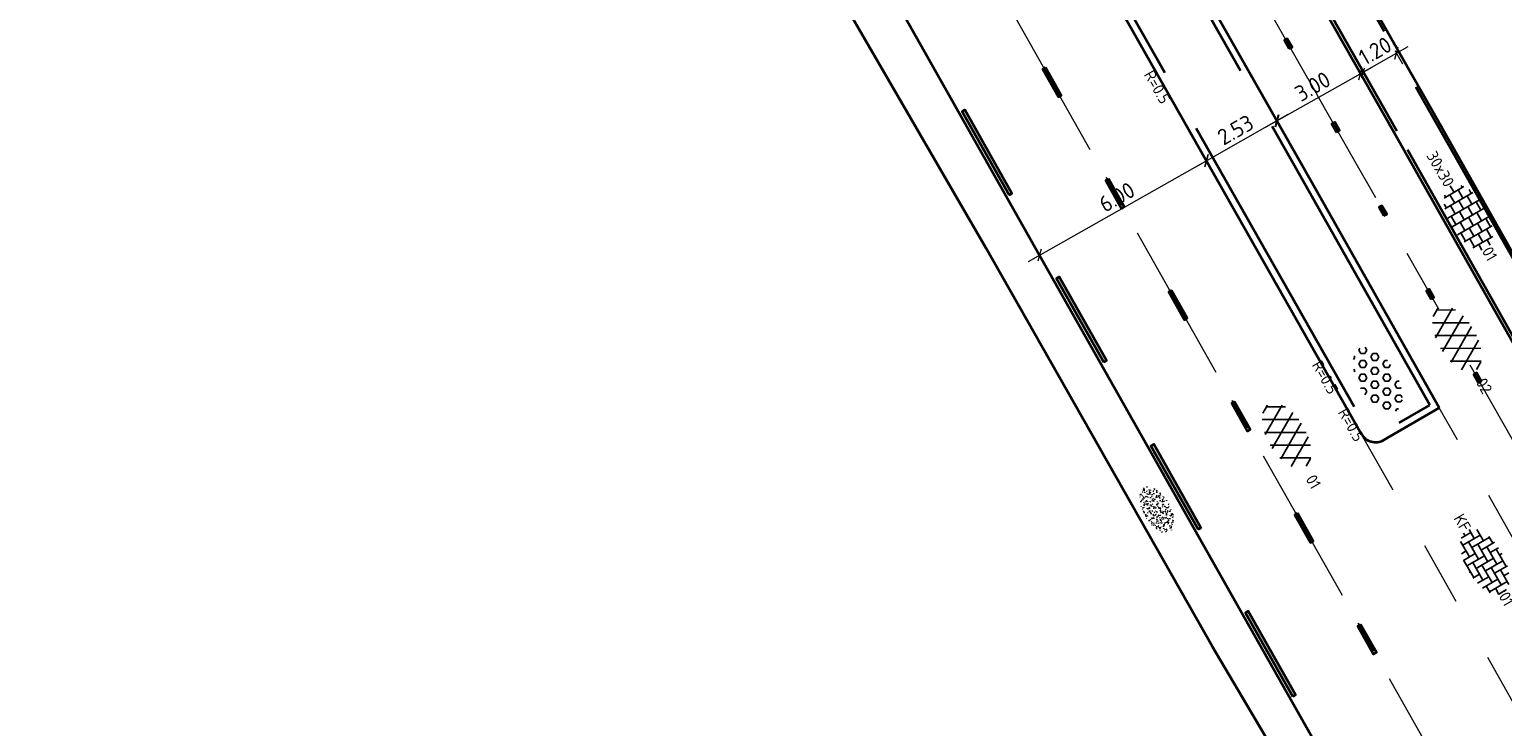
# Model space of a CAD drawing. Header units: metres. Extents: x 111691 to 117439, y 474133 to 478789.
# Tile 51 of 127: x 114434 to 114481, y 476338 to 476359. Entities that reach past the tile are written whole.
import ezdxf
from ezdxf.enums import TextEntityAlignment as Align

# ---------------------------------------------------------------- set-up
doc = ezdxf.new("R2010")
doc.units = ezdxf.units.M
for name, pattern in [('AM-AS', [16, 10, -2, 2, -2]), ('VH-GAZONBAND_100X200', [9.5, 7.5, -2]), ('VH-OPSLUITBAND_80X200', [14, 8, -2, 2, -2]), ('VH-RWSBAND', [24, 10, -2, 2, -2, 2, -2, 2, -2]), ('XX-HIDDEN', [4, 2, -2])]:
    doc.linetypes.add(name, pattern=pattern)
doc.layers.get('Defpoints').update_dxf_attribs({"lineweight": 25})
for name, color, linetype, lineweight in [('N-WE-AM-AS-G', 10, 'AM-AS', 18), ('N-WE-GR-GRAS-S', 60, 'Continuous', 25), ('N-WE-GR-GRAS_BERM-G', 80, 'Continuous', 35), ('N-WE-VH-KANTOPSLUITING-T18', 10, 'Continuous', 18), ('N-WE-VH-KANTOPSLUITING_GAZONBAND_100X200-G', 90, 'VH-GAZONBAND_100X200', 35), ('N-WE-VH-KANTOPSLUITING_OPSLUITBAND_80X200-G', 150, 'VH-OPSLUITBAND_80X200', 35), ('N-WE-VH-KANTOPSLUITING_TROTTOIRBAND_RWS_110 220-G', 210, 'VH-RWSBAND', 35), ('N-WE-VH-KANTOPSLUITING_VOORKANTBAND-G', 7, 'Continuous', 35), ('N-WE-VH-KANTVERHARDING-G', 1, 'Continuous', 35), ('N-WE-VH-MAATVOERING-M', 7, 'Continuous', 18), ('N-WE-VH-MATERIAALGRENS-G', 7, 'XX-HIDDEN', 18), ('N-WE-VH-VERHARDING_ASFALT-S', 7, 'Continuous', 25), ('N-WE-VH-VERHARDING_ASFALT_ROOD-S', 1, 'Continuous', 25), ('N-WE-VH-VERHARDING_BETONSTRAATSTEEN-S', 7, 'Continuous', 25), ('N-WE-VH-VERHARDING_LAGE_BEPLANTING-S', 70, 'Continuous', 25), ('N-WE-VH-VERHARDING_TEGEL-S', 7, 'Continuous', 25), ('N-WE-VW-MARKERING-G', 7, 'Continuous', 35)]:
    doc.layers.add(name, color=color, linetype=linetype, lineweight=lineweight)
for name, color, linetype in [('N-WE-VW-MARKERING_LANGS_STREEP_13_010-A', 7, 'Continuous'), ('N-WE-VW-MARKERING_LANGS_STREEP_30270_010-A', 7, 'Continuous'), ('N-WE-VW-MARKERING_LANGS_STREEP_33_010-A', 7, 'Continuous')]:
    doc.layers.add(name, color=color, linetype=linetype)
doc.styles.add('NLCS-ISO', font='NLCS-ISO.ttf')
doc.styles.add('NLCS-ISO-ANNOTATIEF-T25', font='NLCS-ISO.ttf', dxfattribs={"height": 2.5})
doc.dimstyles.new('NLCS-ANNOTATIEF-T25-SCHRAP_L2_H1', dxfattribs={"dimtxt": 2.5, "dimasz": 1.4, "dimexe": 2, "dimexo": 2, "dimgap": 0.7, "dimtad": 1, "dimzin": 0, "dimdsep": 46, "dimtxsty": 'NLCS-ISO-ANNOTATIEF-T25', "dimblk": 'OBLIQUE', "dimcen": 0, "dimdle": 2, "dimclrd": 256, "dimclre": 256, "dimclrt": 256, "dimadec": 1, "dimazin": 0, "dimtfac": 1, "dimtdec": 3, "dimtofl": 0, "dimtmove": 0, "dimatfit": 3, "dimldrblk": 'OBLIQUE', "dimfxl": 2, "dimfxlon": 1, "dimtfillclr": 256, "dimtolj": 1, "dimtzin": 0, "dimlwd": -1, "dimlwe": -1, "dimarcsym": 0})

# ---------------------------------------------------------------- blocks, each defined once
blk = doc.blocks.new('_Oblique')
at = {"color": 0, "linetype": 'ByBlock', "lineweight": -2}
blk.add_line((-0.5, -0.5), (0.5, 0.5), dxfattribs=at)
blk = doc.blocks.new('*D62')
at = {"layer": 'Defpoints', "color": 0, "linetype": 'Continuous', "transparency": 16777216}
for p in [(114471.277, 476355.297), (114471.278, 476355.297), (114466.058, 476352.344)]:
    blk.add_point(p, dxfattribs=at)
at = {"layer": 'N-WE-VH-MAATVOERING-M', "transparency": 16777216}
for p, q in [((114465.71, 476352.147), (114471.626, 476355.494)), ((114471.277, 476355.297), (114471.08, 476355.645)), ((114466.058, 476352.344), (114465.861, 476352.692))]:
    blk.add_line(p, q, dxfattribs=at)
at = {"layer": 'N-WE-VH-MAATVOERING-M', "linetype": 'Continuous', "transparency": 16777216, "xscale": 0.28, "yscale": 0.28, "zscale": 0.28}
for p, rotation in [((114471.277, 476355.297), 29.50077274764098), ((114466.058, 476352.344), 209.500772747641)]:
    blk.add_blockref('_Oblique', p, dxfattribs=dict(at, rotation=rotation))
at = {"layer": 'N-WE-VH-MAATVOERING-M', "linetype": 'Continuous', "lineweight": 0, "transparency": 16777216, "insert": (114468.476, 476354.16), "char_height": 0.5, "attachment_point": 5, "rotation": 29.5008, "style": 'NLCS-ISO-ANNOTATIEF-T25', "bg_fill": 3, "box_fill_scale": 1.1, "bg_fill_color": 256, "bg_fill_true_color": 13158600, "bg_fill_transparency": 0}
blk.add_mtext('\\A1;6.00', dxfattribs=at)
blk = doc.blocks.new('*D201')
at = {"layer": 'Defpoints', "color": 0, "transparency": 16777216}
for p in [(114478.27, 476356.81), (114477.227, 476356.216)]:
    blk.add_point(p, dxfattribs=at)
at = {"layer": 'N-WE-VH-MAATVOERING-M', "transparency": 16777216}
for p, q in [((114477.565, 476358.856), (114475.827, 476357.867)), ((114477.415, 476358.311), (114477.019, 476359.006)), ((114476.372, 476357.717), (114475.977, 476358.412))]:
    blk.add_line(p, q, dxfattribs=at)
at = {"layer": 'N-WE-VH-MAATVOERING-M', "transparency": 16777216, "xscale": 0.28, "yscale": 0.28, "zscale": 0.28}
for p, rotation in [((114477.217, 476358.658), 29.65726397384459), ((114476.175, 476358.064), 209.6572639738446)]:
    blk.add_blockref('_Oblique', p, dxfattribs=dict(at, rotation=rotation))
at = {"layer": 'N-WE-VH-MAATVOERING-M', "transparency": 16777216, "insert": (114476.548, 476358.726), "char_height": 0.5, "attachment_point": 5, "rotation": 29.6573, "style": 'NLCS-ISO-ANNOTATIEF-T25', "bg_fill": 3, "box_fill_scale": 1.1, "bg_fill_color": 256, "bg_fill_true_color": 13158600, "bg_fill_transparency": 0}
blk.add_mtext('\\A1;1.20', dxfattribs=at)
at = {"layer": 'Defpoints', "color": 0, "transparency": 16777216}
blk.add_point((114476.175, 476358.064), dxfattribs=at)
blk = doc.blocks.new('*D203')
at = {"layer": 'Defpoints', "color": 0, "transparency": 16777216}
for p in [(114473.482, 476356.536), (114477.139, 476356.169), (114474.529, 476354.69)]:
    blk.add_point(p, dxfattribs=at)
at = {"layer": 'N-WE-VH-MAATVOERING-M', "transparency": 16777216}
for p, q in [((114476.44, 476358.213), (114473.134, 476356.339)), ((114476.289, 476357.668), (114475.895, 476358.364)), ((114473.679, 476356.188), (114473.285, 476356.884))]:
    blk.add_line(p, q, dxfattribs=at)
at = {"layer": 'N-WE-VH-MAATVOERING-M', "transparency": 16777216, "xscale": 0.28, "yscale": 0.28, "zscale": 0.28}
for p, rotation in [((114476.092, 476358.016), 29.54230232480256), ((114473.482, 476356.536), 209.5423023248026)]:
    blk.add_blockref('_Oblique', p, dxfattribs=dict(at, rotation=rotation))
at = {"layer": 'N-WE-VH-MAATVOERING-M', "transparency": 16777216, "insert": (114474.595, 476357.615), "char_height": 0.5, "attachment_point": 5, "rotation": 29.5423, "style": 'NLCS-ISO-ANNOTATIEF-T25', "bg_fill": 3, "box_fill_scale": 1.1, "bg_fill_color": 256, "bg_fill_true_color": 13158600, "bg_fill_transparency": 0}
blk.add_mtext('\\A1;3.00', dxfattribs=at)
blk = doc.blocks.new('*D205')
at = {"layer": 'Defpoints', "color": 0, "transparency": 16777216}
for p in [(114471.278, 476355.297), (114474.529, 476354.69), (114472.331, 476353.442)]:
    blk.add_point(p, dxfattribs=at)
at = {"layer": 'N-WE-VH-MAATVOERING-M', "transparency": 16777216}
for p, q in [((114473.823, 476356.742), (114470.93, 476355.099)), ((114473.673, 476356.197), (114473.278, 476356.893)), ((114471.475, 476354.949), (114471.08, 476355.645))]:
    blk.add_line(p, q, dxfattribs=at)
at = {"layer": 'N-WE-VH-MAATVOERING-M', "transparency": 16777216, "xscale": 0.28, "yscale": 0.28, "zscale": 0.28}
for p, rotation in [((114473.476, 476356.545), 29.58795040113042), ((114471.278, 476355.297), 209.5879504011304)]:
    blk.add_blockref('_Oblique', p, dxfattribs=dict(at, rotation=rotation))
at = {"layer": 'N-WE-VH-MAATVOERING-M', "transparency": 16777216, "insert": (114472.184, 476356.26), "char_height": 0.5, "attachment_point": 5, "rotation": 29.588, "style": 'NLCS-ISO-ANNOTATIEF-T25', "bg_fill": 3, "box_fill_scale": 1.1, "bg_fill_color": 256, "bg_fill_true_color": 13158600, "bg_fill_transparency": 0}
blk.add_mtext('\\A1;2.53', dxfattribs=at)
blk = doc.blocks.new('SVH-ASFALT-SO')
at = {"ltscale": 0.1}
for p, q in [((-3.36, 2.17), (-1.83, 4.83)), ((-1.91, 0.69), (0.95, 5.64)), ((2.75, -0.22), (-0.47, 5.37)), ((0, 0), (3.27, 5.66)), ((4.87, 0.12), (1.65, 5.7)), ((2.18, -0.23), (5.32, 5.22)), ((6.7, 0.95), (4.04, 5.55)), ((-2.72, 1.26), (-3.45, 2.54)), ((0.36, -0.07), (-2.31, 4.55)), ((4.66, 0.07), (7.07, 4.25)), ((7.83, 2.99), (7.15, 4.18))]:
    blk.add_line(p, q, dxfattribs=at)
at = {"style": 'NLCS-ISO'}
blk.add_attdef('KLEUR', text='', height=1.8, dxfattribs=at).set_placement((9.49, 2.74), align=Align.MIDDLE_LEFT)
at = {"style": 'NLCS-ISO', "flags": 1}
blk.add_attdef('FUNCTIE', text='', height=1.8, dxfattribs=at).set_placement((0.12, -3.58), align=Align.MIDDLE_CENTER)
blk = doc.blocks.new('SVH-TEGEL_300X300_DUN_HALFST-SO')
for p, q in [((-3, -2.52), (-3, 2.52)), ((-1.5, -2.87), (-1.5, 2.87)), ((0, -2.97), (0, 2.97)), ((1.5, -2.87), (1.5, 2.87)), ((3, -2.52), (3, 2.52)), ((-5.66, 0), (-4.5, 0)), ((-4.89, 1.5), (-4.5, 1.5)), ((-4.5, -1.8), (-4.5, 1.8)), ((-4.5, 0.75), (-3, 0.75)), ((-3.7, 2.25), (-3, 2.25)), ((-3, 1.5), (-1.5, 1.5)), ((-3, 0), (-1.5, 0)), ((-1.5, 2.25), (0, 2.25)), ((-1.5, 0.75), (0, 0.75)), ((0, 1.5), (1.5, 1.5)), ((0, 0), (1.5, 0)), ((1.5, 2.25), (3, 2.25)), ((1.5, 0.75), (3, 0.75)), ((3, 1.5), (4.5, 1.5)), ((3, 0), (4.5, 0)), ((4.5, -1.8), (4.5, 1.8)), ((4.5, 0.75), (5.48, 0.75)), ((-4.89, -1.5), (-4.5, -1.5)), ((-4.5, -0.75), (-3, -0.75)), ((-3.7, -2.25), (-3, -2.25)), ((-3, -1.5), (-1.5, -1.5)), ((-1.5, -0.75), (0, -0.75)), ((-1.5, -2.25), (0, -2.25)), ((0, -1.5), (1.5, -1.5)), ((1.5, -0.75), (3, -0.75)), ((1.5, -2.25), (3, -2.25)), ((3, -1.5), (4.5, -1.5)), ((4.5, -0.75), (5.48, -0.75))]:
    blk.add_line(p, q)
at = {"style": 'NLCS-ISO'}
blk.add_attdef('FORMAAT', text='', height=1.8, dxfattribs=at).set_placement((-5.76, 0), align=Align.MIDDLE_RIGHT)
blk.add_attdef('KLEUR', text='', height=1.8, dxfattribs=at).set_placement((5.58, 0), align=Align.MIDDLE_LEFT)
at = {"style": 'NLCS-ISO', "flags": 1}
blk.add_attdef('FUNCTIE', text='', height=1.8, dxfattribs=at).set_placement((0.12, -3.58), align=Align.MIDDLE_CENTER)
blk = doc.blocks.new('SGR-GRAS_01-SO')
at = {"ltscale": 0.1}
for p, q in [((-1.96, -0.07), (-1.98, 0)), ((-1.93, 0.19), (-1.93, 0.24)), ((-1.89, 0.24), (-1.92, 0.25)), ((-1.67, 0.02), (-1.6, 0.04)), ((-1.6, 0.24), (-1.65, 0.29)), ((-1.53, 0.32), (-1.6, 0.35)), ((-1.45, 0.64), (-1.52, 0.66)), ((-1.52, 0.19), (-1.44, 0.19)), ((-1.47, 0.58), (-1.48, 0.65)), ((-1.43, 0.48), (-1.35, 0.5)), ((-1.36, 0.21), (-1.43, 0.23)), ((-1.42, 0.13), (-1.36, 0.17)), ((-1.38, 0.11), (-1.32, 0.16)), ((-1.37, 0.01), (-1.38, 0.08)), ((-1.33, 0.11), (-1.33, 0.19)), ((-1.3, 0.76), (-1.32, 0.77)), ((-1.28, 0.68), (-1.28, 0.76)), ((-1.17, 0.39), (-1.23, 0.43)), ((-1.17, 0.24), (-1.22, 0.29)), ((-1.15, 0.65), (-1.21, 0.7)), ((-1.11, 0.17), (-1.04, 0.19)), ((-1.03, 0.03), (-1.1, 0.07)), ((-0.94, 0.84), (-1, 0.88)), ((-0.97, 0.51), (-0.92, 0.57)), ((-0.89, 0.5), (-0.97, 0.52)), ((-0.94, 0.19), (-0.87, 0.19)), ((-0.92, 0.42), (-0.86, 0.46)), ((-0.89, 0.81), (-0.82, 0.81)), ((-0.87, 0.66), (-0.89, 0.73)), ((-0.8, 0.06), (-0.88, 0.08)), ((-0.87, 0.62), (-0.8, 0.64)), ((-0.8, 0.47), (-0.87, 0.51)), ((-0.75, 0.24), (-0.8, 0.29)), ((-0.77, 0.09), (-0.79, 0.16)), ((-0.73, 0.65), (-0.78, 0.7)), ((-0.74, 0.03), (-0.73, 0.11)), ((-0.67, 0.11), (-0.73, 0.14)), ((-0.69, 0.61), (-0.68, 0.68)), ((-0.58, 0.92), (-0.64, 0.96)), ((-0.56, 0.92), (-0.51, 0.97)), ((-0.56, 0.32), (-0.48, 0.34)), ((-0.44, 0.55), (-0.51, 0.59)), ((-0.43, 0.78), (-0.5, 0.8)), ((-0.42, 0.71), (-0.36, 0.74)), ((-0.34, 0.35), (-0.41, 0.37)), ((-0.32, 0.24), (-0.38, 0.29)), ((-0.31, 0.19), (-0.37, 0.22)), ((-0.37, 0.19), (-0.29, 0.19)), ((-0.31, 0.65), (-0.36, 0.7)), ((-0.32, 0.81), (-0.24, 0.81)), ((-0.32, 0.77), (-0.24, 0.79)), ((-0.28, 0.73), (-0.29, 0.81)), ((-0.21, 1), (-0.27, 1.03)), ((-0.24, 0.02), (-0.17, 0.04)), ((-0.18, 0.17), (-0.19, 0.24)), ((-0.08, 0.63), (-0.14, 0.67)), ((-0.14, -0.04), (-0.14, 0.03)), ((-0.09, 0.53), (-0.09, 0.6)), ((-0.08, 0.16), (-0.03, 0.21)), ((-0.07, 0.19), (0, 0.23)), ((0.06, 0.27), (-0.01, 0.3)), ((0, 0.47), (0.07, 0.49)), ((0.1, 0.24), (0.05, 0.29)), ((0.13, 0.64), (0.06, 0.66)), ((0.07, 0.99), (0.14, 1.03)), ((0.12, 0.65), (0.07, 0.7)), ((0.22, 0.2), (0.15, 0.22)), ((0.21, 0.19), (0.28, 0.19)), ((0.29, 0.71), (0.22, 0.75)), ((0.24, 0.92), (0.31, 0.94)), ((0.26, 0.81), (0.33, 0.81)), ((0.32, 0.81), (0.3, 0.89)), ((0.31, 0.17), (0.39, 0.19)), ((0.32, 0.57), (0.38, 0.62)), ((0.42, 0.34), (0.36, 0.38)), ((0.42, 0.25), (0.4, 0.32)), ((0.43, 0.48), (0.49, 0.51)), ((0.53, 0.24), (0.47, 0.29)), ((0.54, 0.65), (0.49, 0.7)), ((0.56, -0.02), (0.49, 0.02)), ((0.5, 0.45), (0.51, 0.53)), ((0.59, 0.93), (0.52, 0.94)), ((0.55, 0.62), (0.63, 0.64)), ((0.65, 0.79), (0.58, 0.83)), ((0.68, 0.49), (0.61, 0.51)), ((0.77, 0.05), (0.7, 0.07)), ((0.78, 0.42), (0.72, 0.46)), ((0.78, 0.19), (0.86, 0.19)), ((0.83, 0.81), (0.91, 0.81)), ((0.92, 0.06), (0.85, 0.09)), ((0.87, 0.31), (0.94, 0.33)), ((0.95, 0.24), (0.9, 0.29)), ((0.91, 0.89), (0.91, 0.92)), ((0.97, 0.65), (0.91, 0.7)), ((0.93, 0.76), (0.99, 0.8)), ((1.01, 0.87), (0.95, 0.91)), ((1.01, 0.33), (1, 0.4)), ((1.15, 0.78), (1.08, 0.8)), ((1.15, 0.5), (1.08, 0.54)), ((1.1, 0.38), (1.1, 0.45)), ((1.11, 0.77), (1.18, 0.79)), ((1.24, 0.34), (1.17, 0.36)), ((1.18, 0.01), (1.26, 0.03)), ((1.21, 0.21), (1.26, 0.26)), ((1.28, 0.14), (1.22, 0.17)), ((1.28, 0.25), (1.35, 0.29)), ((1.37, 0.24), (1.32, 0.29)), ((1.39, 0.65), (1.34, 0.7)), ((1.36, 0.19), (1.43, 0.19)), ((1.42, 0.46), (1.5, 0.48)), ((1.51, 0.58), (1.44, 0.62)), ((1.64, 0.21), (1.58, 0.25)), ((1.61, 0.41), (1.59, 0.48)), ((1.69, 0.3), (1.7, 0.37)), ((1.79, 0.19), (1.72, 0.21)), ((1.74, 0.16), (1.81, 0.18)), ((1.8, 0.24), (1.75, 0.29)), ((1.93, 0.19), (1.95, 0.19)), ((-1.92, -0.16), (-1.85, -0.12)), ((-1.82, -0.08), (-1.9, -0.06)), ((-1.76, -0.13), (-1.82, -0.09)), ((-1.78, -0.3), (-1.73, -0.25)), ((-1.62, -0.5), (-1.69, -0.46)), ((-1.63, -0.57), (-1.68, -0.52)), ((-1.61, -0.17), (-1.67, -0.11)), ((-1.57, -0.44), (-1.49, -0.44)), ((-1.54, -0.66), (-1.5, -0.64)), ((-1.4, -0.05), (-1.46, -0.01)), ((-1.38, -0.46), (-1.38, -0.39)), ((-1.35, -0.28), (-1.28, -0.26)), ((-1.27, -0.23), (-1.34, -0.21)), ((-1.26, -0.42), (-1.33, -0.38)), ((-1.27, -0.56), (-1.28, -0.48)), ((-1.21, -0.57), (-1.26, -0.52)), ((-1.18, -0.67), (-1.25, -0.65)), ((-1.19, -0.17), (-1.24, -0.11)), ((-1.13, -0.78), (-1.19, -0.75)), ((-1.06, -0.39), (-1, -0.35)), ((-1.04, -0.58), (-0.97, -0.57)), ((-0.99, -0.44), (-0.92, -0.44)), ((-0.9, -0.34), (-0.96, -0.3)), ((-0.9, -0.65), (-0.84, -0.6)), ((-0.84, -0.94), (-0.85, -0.93)), ((-0.78, -0.57), (-0.84, -0.52)), ((-0.76, -0.7), (-0.83, -0.67)), ((-0.76, -0.17), (-0.82, -0.11)), ((-0.8, -0.13), (-0.73, -0.11)), ((-0.71, -0.38), (-0.79, -0.36)), ((-0.79, -0.54), (-0.78, -0.46)), ((-0.72, -0.89), (-0.65, -0.87)), ((-0.71, -0.9), (-0.64, -0.86)), ((-0.62, -0.82), (-0.7, -0.8)), ((-0.67, -0.48), (-0.69, -0.4)), ((-0.53, -0.26), (-0.6, -0.22)), ((-0.58, -0.99), (-0.59, -0.97)), ((-0.57, -0.1), (-0.5, -0.06)), ((-0.49, -0.25), (-0.44, -0.19)), ((-0.48, -0.44), (-0.41, -0.42)), ((-0.4, -0.63), (-0.46, -0.59)), ((-0.38, -0.98), (-0.43, -0.93)), ((-0.42, -0.44), (-0.34, -0.44)), ((-0.36, -0.57), (-0.41, -0.52)), ((-0.34, -0.17), (-0.39, -0.11)), ((-0.26, -0.99), (-0.33, -0.95)), ((-0.25, -0.09), (-0.32, -0.07)), ((-0.17, -0.18), (-0.24, -0.14)), ((-0.16, -0.53), (-0.23, -0.51)), ((-0.21, -0.61), (-0.15, -0.58)), ((-0.19, -0.62), (-0.19, -0.54)), ((-0.17, -0.74), (-0.1, -0.72)), ((-0.07, -0.97), (-0.14, -0.95)), ((-0.04, -0.55), (-0.1, -0.51)), ((-0.08, -0.4), (-0.09, -0.32)), ((-0.01, -1.01), (0.04, -0.95)), ((0.05, -0.98), (0, -0.93)), ((0.07, -0.57), (0.01, -0.52)), ((0.02, -0.96), (0.01, -0.89)), ((0.08, -0.17), (0.03, -0.11)), ((0.1, -0.91), (0.03, -0.88)), ((0.07, -0.29), (0.14, -0.27)), ((0.19, -0.1), (0.13, -0.06)), ((0.16, -0.44), (0.23, -0.44)), ((0.17, -1.04), (0.22, -1.02)), ((0.31, -0.24), (0.24, -0.22)), ((0.33, -0.47), (0.26, -0.43)), ((0.29, -0.33), (0.35, -0.29)), ((0.4, -0.68), (0.32, -0.66)), ((0.39, -0.6), (0.45, -0.55)), ((0.39, -0.59), (0.46, -0.57)), ((0.4, -0.69), (0.41, -0.62)), ((0.46, -0.83), (0.4, -0.8)), ((0.47, -0.98), (0.42, -0.93)), ((0.49, -0.57), (0.44, -0.52)), ((0.45, -0.12), (0.46, -0.05)), ((0.51, -0.17), (0.45, -0.11)), ((0.52, -0.32), (0.5, -0.24)), ((0.62, -0.88), (0.6, -0.81)), ((0.63, -0.14), (0.7, -0.12)), ((0.69, -0.39), (0.62, -0.35)), ((0.64, -0.84), (0.71, -0.81)), ((0.7, -0.89), (0.77, -0.88)), ((0.73, -0.44), (0.81, -0.44)), ((0.82, -0.76), (0.76, -0.72)), ((0.78, -0.04), (0.85, 0)), ((0.86, -0.39), (0.79, -0.37)), ((0.8, -0.19), (0.85, -0.14)), ((0.86, -0.94), (0.84, -0.93)), ((0.91, -0.57), (0.86, -0.52)), ((0.93, -0.17), (0.88, -0.11)), ((0.95, -0.83), (0.88, -0.81)), ((0.94, -0.44), (1.01, -0.42)), ((1.05, -0.31), (0.99, -0.27)), ((1, -0.77), (1, -0.7)), ((1.05, -0.2), (1.05, -0.12)), ((1.11, -0.24), (1.1, -0.16)), ((1.19, -0.68), (1.12, -0.64)), ((1.14, -0.56), (1.21, -0.52)), ((1.21, -0.8), (1.2, -0.73)), ((1.33, -0.1), (1.26, -0.08)), ((1.26, -0.75), (1.33, -0.73)), ((1.34, -0.57), (1.29, -0.52)), ((1.36, -0.17), (1.3, -0.11)), ((1.31, -0.44), (1.38, -0.44)), ((1.42, -0.23), (1.35, -0.19)), ((1.42, -0.54), (1.35, -0.52)), ((1.55, -0.6), (1.49, -0.56)), ((1.5, -0.29), (1.57, -0.27)), ((1.64, -0.27), (1.65, -0.2)), ((1.64, -0.27), (1.7, -0.23)), ((1.68, -0.55), (1.74, -0.5)), ((1.71, -0.16), (1.69, -0.09)), ((1.78, -0.15), (1.71, -0.11)), ((1.71, -0.52), (1.71, -0.52)), ((1.78, -0.17), (1.73, -0.11)), ((1.88, -0.25), (1.81, -0.23))]:
    blk.add_line(p, q, dxfattribs=at)
at = {"ltscale": 0.1, "style": 'NLCS-ISO'}
blk.add_attdef('TYPE', text='', height=0.5, dxfattribs=at).set_placement((3.47, -0.02), align=Align.MIDDLE_CENTER)
blk = doc.blocks.new('SVH-BSS_KEIFORMAAT_ELLEBOOG-SO')
at = {"ltscale": 0.1}
for p, q in [((-3.1, 2.49), (-1.87, 2.49)), ((-2.92, 2.49), (-2.92, -0.66)), ((-1.87, 2.81), (-1.87, 0.39)), ((-0.82, 2.94), (-0.82, 1.44)), ((-0.82, 2.49), (2.33, 2.49)), ((0.23, 2.97), (0.23, 2.49)), ((1.28, 2.49), (1.28, -0.66)), ((2.33, 2.71), (2.33, 0.39)), ((3.38, 2.38), (3.38, 1.44)), ((-5.61, 0.39), (-3.97, 0.39)), ((-5.02, 0.39), (-5.02, -1.37)), ((-4.95, 1.44), (-2.92, 1.44)), ((-3.97, 1.44), (-3.97, -1.71)), ((-2.92, 0.39), (0.23, 0.39)), ((-1.87, 1.44), (1.28, 1.44)), ((-0.82, 0.39), (-0.82, -2.76)), ((0.23, 1.44), (0.23, -1.71)), ((1.28, 0.39), (4.43, 0.39)), ((2.33, 1.44), (4.95, 1.44)), ((3.38, 0.39), (3.38, -2.38)), ((4.43, 1.44), (4.43, -1.71)), ((5.48, 0.74), (5.48, -0.66)), ((5.48, 0.39), (5.61, 0.39)), ((-5.52, -0.66), (-5.02, -0.66)), ((-4.62, -1.71), (-1.87, -1.71)), ((-3.97, -0.66), (-0.82, -0.66)), ((-2.92, -1.71), (-2.92, -2.55)), ((-1.87, -0.66), (-1.87, -2.81)), ((-0.82, -1.71), (2.33, -1.71)), ((0.23, -0.66), (3.38, -0.66)), ((1.28, -1.71), (1.28, -2.9)), ((2.33, -0.66), (2.33, -2.71)), ((3.38, -1.71), (4.62, -1.71)), ((4.43, -0.66), (5.52, -0.66)), ((-1.87, -2.76), (1.28, -2.76)), ((0.23, -2.76), (0.23, -2.97))]:
    blk.add_line(p, q, dxfattribs=at)
at = {"style": 'NLCS-ISO'}
blk.add_attdef('FORMAAT', text='', height=1.8, dxfattribs=at).set_placement((-5.71, 0), align=Align.MIDDLE_RIGHT)
blk.add_attdef('KLEUR', text='', height=1.8, dxfattribs=at).set_placement((5.71, 0), align=Align.MIDDLE_LEFT)
at = {"style": 'NLCS-ISO', "flags": 1}
blk.add_attdef('FUNCTIE', text='', height=1.8, dxfattribs=at).set_placement((0.12, -3.58), align=Align.MIDDLE_CENTER)
blk = doc.blocks.new('SVH-GRASPLAAT-SO')
at = {"ltscale": 0.1}
for p, q in [((-2.06, 2.47), (-1.86, 2.81)), ((-1.75, 1.93), (-2.06, 2.47)), ((-1.12, 1.93), (-0.81, 2.47)), ((-0.81, 2.47), (-1.07, 2.92)), ((1.69, 2.47), (1.88, 2.8)), ((2, 1.93), (1.69, 2.47)), ((2.63, 1.93), (2.94, 2.47)), ((2.94, 2.47), (2.89, 2.56)), ((-5.5, -0.24), (-5.66, 0.04)), ((-5.42, 0.85), (-4.87, 0.85)), ((-4.56, 0.3), (-4.87, 0.85)), ((-4.87, -0.24), (-4.56, 0.3)), ((-3.93, 1.39), (-3.62, 1.93)), ((-3.62, 0.85), (-3.93, 1.39)), ((-3.62, 1.93), (-3, 1.93)), ((-3.62, 0.85), (-3, 0.85)), ((-2.68, 1.39), (-3, 1.93)), ((-3, 0.85), (-2.68, 1.39)), ((-2.06, 0.3), (-1.75, 0.85)), ((-1.75, -0.24), (-2.06, 0.3)), ((-1.75, 1.93), (-1.12, 1.93)), ((-1.75, 0.85), (-1.12, 0.85)), ((-0.81, 0.3), (-1.12, 0.85)), ((-1.12, -0.24), (-0.81, 0.3)), ((-0.18, 1.39), (0.13, 1.93)), ((0.13, 0.85), (-0.18, 1.39)), ((0.13, 1.93), (0.75, 1.93)), ((0.13, 0.85), (0.75, 0.85)), ((1.07, 1.39), (0.75, 1.93)), ((0.75, 0.85), (1.07, 1.39)), ((1.69, 0.3), (2, 0.85)), ((2, -0.24), (1.69, 0.3)), ((2, 1.93), (2.63, 1.93)), ((2, 0.85), (2.63, 0.85)), ((2.94, 0.3), (2.63, 0.85)), ((2.63, -0.24), (2.94, 0.3)), ((3.57, 1.39), (3.88, 1.93)), ((3.88, 0.85), (3.57, 1.39)), ((3.88, 1.93), (4.31, 1.93)), ((3.88, 0.85), (4.5, 0.85)), ((4.5, 0.85), (4.82, 1.39)), ((4.82, 1.39), (4.63, 1.71)), ((5.44, 0.3), (5.57, 0.52)), ((5.66, -0.07), (5.44, 0.3)), ((-5.5, -0.24), (-4.87, -0.24)), ((-5.07, -1.32), (-4.87, -1.32)), ((-4.66, -1.69), (-4.87, -1.32)), ((-3.93, -0.78), (-3.62, -0.24)), ((-3.62, -1.32), (-3.93, -0.78)), ((-3.62, -0.24), (-3, -0.24)), ((-3.62, -1.32), (-3, -1.32)), ((-2.68, -0.78), (-3, -0.24)), ((-3, -1.32), (-2.68, -0.78)), ((-2.06, -1.86), (-1.75, -1.32)), ((-1.75, -2.4), (-2.06, -1.86)), ((-1.75, -0.24), (-1.12, -0.24)), ((-1.75, -1.32), (-1.12, -1.32)), ((-0.81, -1.86), (-1.12, -1.32)), ((-1.12, -2.4), (-0.81, -1.86)), ((-0.18, -0.78), (0.13, -0.24)), ((0.13, -1.32), (-0.18, -0.78)), ((0.13, -0.24), (0.75, -0.24)), ((0.13, -1.32), (0.75, -1.32)), ((1.07, -0.78), (0.75, -0.24)), ((0.75, -1.32), (1.07, -0.78)), ((1.69, -1.86), (2, -1.32)), ((2, -2.4), (1.69, -1.86)), ((2, -0.24), (2.63, -0.24)), ((2, -1.32), (2.63, -1.32)), ((2.94, -1.86), (2.63, -1.32)), ((2.63, -2.4), (2.94, -1.86)), ((3.57, -0.78), (3.88, -0.24)), ((3.88, -1.32), (3.57, -0.78)), ((3.88, -0.24), (4.5, -0.24)), ((3.88, -1.32), (4.5, -1.32)), ((4.82, -0.78), (4.5, -0.24)), ((4.5, -1.32), (4.82, -0.78)), ((-3.33, -2.4), (-3, -2.4)), ((-2.91, -2.55), (-3, -2.4)), ((-1.75, -2.4), (-1.12, -2.4)), ((-0.18, -2.94), (0.13, -2.4)), ((-0.17, -2.97), (-0.18, -2.94)), ((0.13, -2.4), (0.75, -2.4)), ((1.05, -2.92), (0.75, -2.4)), ((2, -2.4), (2.63, -2.4))]:
    blk.add_line(p, q, dxfattribs=at)
at = {"style": 'NLCS-ISO', "flags": 1}
blk.add_attdef('FUNCTIE', text='', height=1.8, dxfattribs=at).set_placement((0.12, -3.58), align=Align.MIDDLE_CENTER)

msp = doc.modelspace()

# ---------------------------------------------------------------- hatches: boundary and pattern name
at = {"layer": 'N-WE-VW-MARKERING_LANGS_STREEP_13_010-A'}
h = msp.add_hatch(color=256, dxfattribs=at)
h.dxf.hatch_style = 1
h.paths.add_polyline_path([(114466.245, 476358.208), (114466.158, 476358.159), (114466.65, 476357.288), (114466.737, 476357.338)])
h = msp.add_hatch(color=256, dxfattribs=at)
h.dxf.hatch_style = 1
h.paths.add_polyline_path([(114470.184, 476351.245), (114470.097, 476351.196), (114470.59, 476350.326), (114470.677, 476350.375)])
h = msp.add_hatch(color=256, dxfattribs=at)
h.dxf.hatch_style = 1
h.paths.add_polyline_path([(114472.154, 476347.764), (114472.067, 476347.715), (114472.559, 476346.844), (114472.646, 476346.894)])
h = msp.add_hatch(color=256, dxfattribs=at)
h.dxf.hatch_style = 1
h.paths.add_polyline_path([(114474.124, 476344.283), (114474.037, 476344.233), (114474.529, 476343.363), (114474.616, 476343.412)])
h = msp.add_hatch(color=256, dxfattribs=at)
h.dxf.hatch_style = 1
h.paths.add_polyline_path([(114476.093, 476340.801), (114476.006, 476340.752), (114476.499, 476339.882), (114476.586, 476339.931)])
at = {"layer": 'N-WE-VW-MARKERING_LANGS_STREEP_30270_010-A'}
h = msp.add_hatch(color=256, dxfattribs=at)
h.dxf.hatch_style = 1
h.paths.add_polyline_path([(114473.863, 476358.799), (114473.95, 476358.848), (114473.802, 476359.109), (114473.715, 476359.06)])
h = msp.add_hatch(color=256, dxfattribs=at)
h.dxf.hatch_style = 1
h.paths.add_polyline_path([(114476.822, 476353.58), (114476.91, 476353.629), (114476.762, 476353.89), (114476.675, 476353.841)])
h = msp.add_hatch(color=256, dxfattribs=at)
h.dxf.hatch_style = 1
h.paths.add_polyline_path([(114478.299, 476350.968), (114478.386, 476351.017), (114478.239, 476351.279), (114478.152, 476351.229)])
h = msp.add_hatch(color=256, dxfattribs=at)
h.dxf.hatch_style = 1
h.paths.add_polyline_path([(114479.776, 476348.357), (114479.863, 476348.406), (114479.715, 476348.667), (114479.628, 476348.618)])
at = {"layer": 'N-WE-VW-MARKERING_LANGS_STREEP_33_010-A', "transparency": 33554687}
h = msp.add_hatch(color=256, dxfattribs=at)
h.dxf.hatch_style = 1
h.paths.add_polyline_path([(114465.111, 476354.225), (114465.198, 476354.275), (114463.723, 476356.887), (114463.636, 476356.838)])
h = msp.add_hatch(color=256, dxfattribs=at)
h.dxf.hatch_style = 1
h.paths.add_polyline_path([(114468.064, 476349.002), (114468.151, 476349.052), (114466.674, 476351.663), (114466.587, 476351.613)])
h = msp.add_hatch(color=256, dxfattribs=at)
h.dxf.hatch_style = 1
h.paths.add_polyline_path([(114471.018, 476343.78), (114471.105, 476343.829), (114469.628, 476346.44), (114469.541, 476346.391)])
h = msp.add_hatch(color=256, dxfattribs=at)
h.dxf.hatch_style = 1
h.paths.add_polyline_path([(114473.973, 476338.558), (114474.06, 476338.607), (114472.583, 476341.218), (114472.496, 476341.169)])

# ---------------------------------------------------------------- linework, layer by layer
at = {"layer": 'N-WE-VH-KANTOPSLUITING_GAZONBAND_100X200-G'}
msp.add_lwpolyline([(114481.249, 476349.105), (114477.226, 476356.218), (114472.849, 476363.926)], dxfattribs=at)
at = {"layer": 'N-WE-VH-MATERIAALGRENS-G', "flags": 128}
msp.add_lwpolyline([(114483.061, 476339.611), (114481.021, 476343.209), (114478.55, 476347.579)], dxfattribs=at)
at = {"layer": 'N-WE-VH-MATERIAALGRENS-G'}
msp.add_lwpolyline([(114476.116, 476346.751), (114481.117, 476337.912)], dxfattribs=at)
at = {"layer": 'N-WE-VW-MARKERING-G'}
for points in [[(114473.863, 476358.799), (114473.95, 476358.848), (114473.802, 476359.109), (114473.715, 476359.06)], [(114466.245, 476358.208), (114466.158, 476358.159), (114466.65, 476357.288), (114466.737, 476357.338)], [(114465.111, 476354.225), (114465.198, 476354.275), (114463.723, 476356.887), (114463.636, 476356.838)], [(114476.822, 476353.58), (114476.91, 476353.629), (114476.762, 476353.89), (114476.675, 476353.841)], [(114468.064, 476349.002), (114468.151, 476349.052), (114466.674, 476351.663), (114466.587, 476351.613)], [(114470.184, 476351.245), (114470.097, 476351.196), (114470.59, 476350.326), (114470.677, 476350.375)], [(114478.299, 476350.968), (114478.386, 476351.017), (114478.239, 476351.279), (114478.152, 476351.229)], [(114479.776, 476348.357), (114479.863, 476348.406), (114479.715, 476348.667), (114479.628, 476348.618)], [(114472.154, 476347.764), (114472.067, 476347.715), (114472.559, 476346.844), (114472.646, 476346.894)], [(114471.018, 476343.78), (114471.105, 476343.829), (114469.628, 476346.44), (114469.541, 476346.391)], [(114474.124, 476344.283), (114474.037, 476344.233), (114474.529, 476343.363), (114474.616, 476343.412)], [(114473.973, 476338.558), (114474.06, 476338.607), (114472.583, 476341.218), (114472.496, 476341.169)], [(114476.093, 476340.801), (114476.006, 476340.752), (114476.499, 476339.882), (114476.586, 476339.931)]]:
    msp.add_lwpolyline(points, close=True, dxfattribs=at)

# ---------------------------------------------------------------- block references
at = {"layer": 'N-WE-GR-GRAS-S', "xscale": 0.4, "yscale": 0.4, "zscale": 0.4, "rotation": 300.1117835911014}
msp.add_blockref('SGR-GRAS_01-SO', (114469.726, 476344.393), dxfattribs=at)
at = {"layer": 'N-WE-VH-VERHARDING_ASFALT-S', "xscale": 0.2, "yscale": 0.2, "zscale": 0.2, "rotation": 300.1117835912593}
msp.add_blockref('SVH-ASFALT-SO', (114473.089, 476346.806), dxfattribs=at).add_auto_attribs({'KLEUR': '01'})
at = {"layer": 'N-WE-VH-VERHARDING_ASFALT_ROOD-S', "xscale": 0.2, "yscale": 0.2, "zscale": 0.2, "rotation": 300.1117835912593}
msp.add_blockref('SVH-ASFALT-SO', (114478.412, 476349.83), dxfattribs=at).add_auto_attribs({'KLEUR': '02'})
at = {"layer": 'N-WE-VH-VERHARDING_BETONSTRAATSTEEN-S', "xscale": 0.2, "yscale": 0.2, "zscale": 0.2, "rotation": 300.1117835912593}
msp.add_blockref('SVH-BSS_KEIFORMAAT_ELLEBOOG-SO', (114479.978, 476342.767), dxfattribs=at).add_auto_attribs({'FORMAAT': 'KF', 'KLEUR': '01'})
at = {"layer": 'N-WE-VH-VERHARDING_LAGE_BEPLANTING-S', "xscale": 0.2, "yscale": 0.2, "zscale": 0.2, "rotation": 300.1117835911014}
msp.add_blockref('SVH-GRASPLAAT-SO', (114476.63, 476348.451), dxfattribs=at)
at = {"layer": 'N-WE-VH-VERHARDING_TEGEL-S', "xscale": 0.2, "yscale": 0.2, "zscale": 0.2, "rotation": 300.1117835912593}
msp.add_blockref('SVH-TEGEL_300X300_DUN_HALFST-SO', (114479.464, 476353.528), dxfattribs=at).add_auto_attribs({'FORMAAT': '30x30', 'KLEUR': '01'})

# ---------------------------------------------------------------- texts
at = {"layer": 'N-WE-VH-KANTOPSLUITING-T18', "style": 'NLCS-ISO'}
for p in [(114469.307, 476357.989), (114474.556, 476348.917), (114475.371, 476347.434)]:
    msp.add_text('R=0.5', height=0.36, rotation=299.72, dxfattribs=at).set_placement(p)

# ---------------------------------------------------------------- dimensions: what is measured, and where the dimension line sits
at = {"layer": 'N-WE-VH-MAATVOERING-M', "linetype": 'Continuous', "lineweight": 0}
dim = msp.add_linear_dim(base=(114471.277, 476355.297), p1=(114466.058, 476352.344), p2=(114471.278, 476355.297), angle=29.5008, dimstyle='NLCS-ANNOTATIEF-T25-SCHRAP_L2_H1', override={"dimtfill": 1}, dxfattribs=at)
dim.commit()
dim.dimension.update_dxf_attribs({"geometry": '*D62', "text_midpoint": (114468.476, 476354.16)})

# ---------------------------------------------------------------- next in the draw order: hatches: boundary and pattern name
at = {"layer": 'N-WE-VW-MARKERING_LANGS_STREEP_13_010-A'}
h = msp.add_hatch(color=256, dxfattribs=at)
h.dxf.hatch_style = 1
h.paths.add_polyline_path([(114468.214, 476354.727), (114468.127, 476354.677), (114468.62, 476353.807), (114468.707, 476353.856)])

# ---------------------------------------------------------------- next in the draw order: linework, layer by layer
at = {"layer": 'N-WE-AM-AS-G', "ltscale": 0.5}
msp.add_lwpolyline([(114412.548, 476424.302), (114445.21, 476391.606, -0.067599), (114453.354, 476380.891), (114594.671, 476131.121)], format="xyb", dxfattribs=at)
at = {"layer": 'N-WE-GR-GRAS_BERM-G'}
msp.add_lwpolyline([(114551.734, 476198.548), (114546.193, 476207.754), (114539.342, 476219.997), (114532.615, 476231.811), (114525.656, 476244.458), (114520.021, 476254.373), (114513.334, 476265.604), (114505.457, 476280.042), (114498.648, 476292.169), (114491.93, 476303.624), (114484.692, 476316.973), (114478.344, 476328.468), (114471.46, 476340.107), (114464.385, 476352.575), (114457.233, 476364.91), (114449.664, 476377.837), (114447.328, 476382.354)], dxfattribs=at)
at = {"layer": 'N-WE-VH-KANTOPSLUITING_OPSLUITBAND_80X200-G', "flags": 128}
msp.add_lwpolyline([(114465.854, 476447.451), (114458.327, 476443.17, 0.114882), (114444.975, 476430.835), (114444.186, 476429.672, -0.094159), (114441.031, 476426.508, 0.389903), (114440.394, 476423.765), (114454.049, 476399.659), (114456.533, 476395.244), (114462.852, 476384.057), (114473.229, 476365.686), (114478.27, 476356.81), (114484.763, 476345.328), (114490.988, 476334.349), (114496.149, 476325.219), (114502.902, 476313.343), (114508.283, 476303.791), (114514.564, 476292.595), (114520.188, 476282.817), (114525.919, 476272.595), (114533.244, 476259.715), (114538.369, 476250.603), (114547.576, 476234.278), (114553.04, 476224.508), (114560.652, 476211.225), (114567.538, 476199.125), (114570.834, 476193.346), (114574.898, 476186.134), (114578.994, 476178.871), (114587.066, 476164.652), (114593.775, 476152.771), (114598.134, 476144.967), (114602.291, 476137.713), (114607.253, 476128.777), (114610.386, 476123.259, 0.071839), (114618.637, 476112.626), (114623.973, 476107.478, -0.106598), (114632.791, 476104.601, 0.263093), (114634.759, 476104.575), (114638.387, 476106.562, -0.129957), (114641.324, 476107.29), (114643.352, 476107.258, 0.133189), (114646.437, 476108.043), (114649.089, 476109.54)], format="xyb", dxfattribs=at)
at = {"layer": 'N-WE-VH-KANTOPSLUITING_VOORKANTBAND-G', "flags": 128}
msp.add_lwpolyline([(114465.893, 476447.381), (114458.367, 476443.101, 0.114882), (114445.042, 476430.79), (114444.253, 476429.627, -0.094159), (114441.076, 476426.442, 0.389903), (114440.464, 476423.804), (114454.119, 476399.698), (114456.603, 476395.284), (114462.921, 476384.097), (114473.299, 476365.725), (114478.339, 476356.849), (114484.833, 476345.367)], format="xyb", dxfattribs=at)
at = {"layer": 'N-WE-VH-KANTVERHARDING-G'}
for points in [[(114451.508, 476378.121), (114466.058, 476352.344)], [(114466.058, 476352.344), (114592.06, 476129.644)]]:
    msp.add_lwpolyline(points, dxfattribs=at)
at = {"layer": 'N-WE-VW-MARKERING-G'}
msp.add_lwpolyline([(114468.214, 476354.727), (114468.127, 476354.677), (114468.62, 476353.807), (114468.707, 476353.856)], close=True, dxfattribs=at)

# ---------------------------------------------------------------- next in the draw order: dimensions: what is measured, and where the dimension line sits
at = {"layer": 'N-WE-VH-MAATVOERING-M'}
dim = msp.add_linear_dim(base=(114476.175, 476358.064), p1=(114478.27, 476356.81), p2=(114477.227, 476356.216), angle=209.6573, dimstyle='NLCS-ANNOTATIEF-T25-SCHRAP_L2_H1', override={"dimtfill": 1}, dxfattribs=at)
dim.commit()
dim.dimension.update_dxf_attribs({"geometry": '*D201', "text_midpoint": (114476.741, 476358.387), "dimtype": 161})

# ---------------------------------------------------------------- next in the draw order: dimensions: what is measured, and where the dimension line sits
dim = msp.add_aligned_dim(p1=(114477.139, 476356.169), p2=(114474.529, 476354.69), distance=-2.123, dimstyle='NLCS-ANNOTATIEF-T25-SCHRAP_L2_H1', override={"dimtfill": 1}, dxfattribs=at)
dim.commit()
dim.dimension.update_dxf_attribs({"geometry": '*D203', "text_midpoint": (114474.595, 476357.615)})

# ---------------------------------------------------------------- next in the draw order: hatches: boundary and pattern name
at = {"layer": 'N-WE-VW-MARKERING_LANGS_STREEP_30270_010-A'}
h = msp.add_hatch(color=256, dxfattribs=at)
h.dxf.hatch_style = 1
h.paths.add_polyline_path([(114475.344, 476356.19), (114475.431, 476356.239), (114475.283, 476356.5), (114475.196, 476356.451)])

# ---------------------------------------------------------------- next in the draw order: linework, layer by layer
at = {"layer": 'N-WE-VW-MARKERING-G'}
msp.add_lwpolyline([(114475.344, 476356.19), (114475.431, 476356.239), (114475.283, 476356.5), (114475.196, 476356.451)], close=True, dxfattribs=at)

# ---------------------------------------------------------------- next in the draw order: dimensions: what is measured, and where the dimension line sits
at = {"layer": 'N-WE-VH-MAATVOERING-M'}
dim = msp.add_aligned_dim(p1=(114474.529, 476354.69), p2=(114472.331, 476353.442), distance=-2.133, dimstyle='NLCS-ANNOTATIEF-T25-SCHRAP_L2_H1', override={"dimtfill": 1}, dxfattribs=at)
dim.commit()
dim.dimension.update_dxf_attribs({"geometry": '*D205', "text_midpoint": (114472.184, 476356.26)})

# ---------------------------------------------------------------- next in the draw order: linework, layer by layer
at = {"layer": 'N-WE-AM-AS-G', "flags": 128}
msp.add_lwpolyline([(114618.948, 476104.393), (114618.544, 476107.608, 0.17514), (114617.54, 476109.576, -0.075652), (114608.227, 476121.391), (114604.811, 476127.406), (114599.853, 476136.337), (114595.697, 476143.589), (114591.334, 476151.4), (114584.629, 476163.273), (114576.557, 476177.492), (114572.459, 476184.76), (114568.399, 476191.965), (114565.105, 476197.74), (114558.22, 476209.836), (114550.603, 476223.128), (114545.134, 476232.906), (114535.93, 476249.229), (114530.807, 476258.337), (114523.481, 476271.218), (114517.754, 476281.434), (114512.129, 476291.212), (114505.842, 476302.419), (114500.466, 476311.964), (114493.713, 476323.838), (114488.552, 476332.969), (114482.327, 476343.948), (114475.834, 476355.429), (114470.793, 476364.306), (114460.414, 476382.68), (114454.094, 476393.869), (114451.611, 476398.283), (114450.959, 476399.433, 0.067472), (114442.845, 476410.104), (114436.41, 476416.546)], format="xyb", dxfattribs=at)
at = {"layer": 'N-WE-VH-KANTOPSLUITING_TROTTOIRBAND_RWS_110 220-G', "flags": 128}
msp.add_lwpolyline([(114478.252, 476347.659), (114474.337, 476354.581), (114470.072, 476362.093), (114468.512, 476361.189, 0.411405), (114468.409, 476360.809), (114476.312, 476346.862, 0.417005), (114476.696, 476346.758)], format="xyb", close=True, dxfattribs=at)
at = {"layer": 'N-WE-VH-KANTOPSLUITING_VOORKANTBAND-G', "flags": 128}
msp.add_lwpolyline([(114566.408, 476198.483), (114559.523, 476210.58), (114551.908, 476223.867), (114546.442, 476233.641), (114537.236, 476249.965), (114532.112, 476259.075), (114524.787, 476271.956), (114519.058, 476282.175), (114513.434, 476291.953), (114507.149, 476303.154), (114501.771, 476312.703), (114495.018, 476324.578), (114489.857, 476333.708), (114483.632, 476344.687), (114477.139, 476356.169), (114472.098, 476365.045), (114461.72, 476383.418), (114455.401, 476394.606), (114452.917, 476399.02), (114452.264, 476400.172, 0.067472), (114443.906, 476411.164), (114437.398, 476417.679)], format="xyb", dxfattribs=at)
msp.add_lwpolyline([(114478.551, 476347.578), (114474.529, 476354.69), (114470.153, 476362.394), (114468.402, 476361.379, 0.411405), (114468.218, 476360.7), (114476.121, 476346.754, 0.417005), (114476.807, 476346.568)], format="xyb", close=True, dxfattribs=at)

doc.saveas('drawing.dxf')
